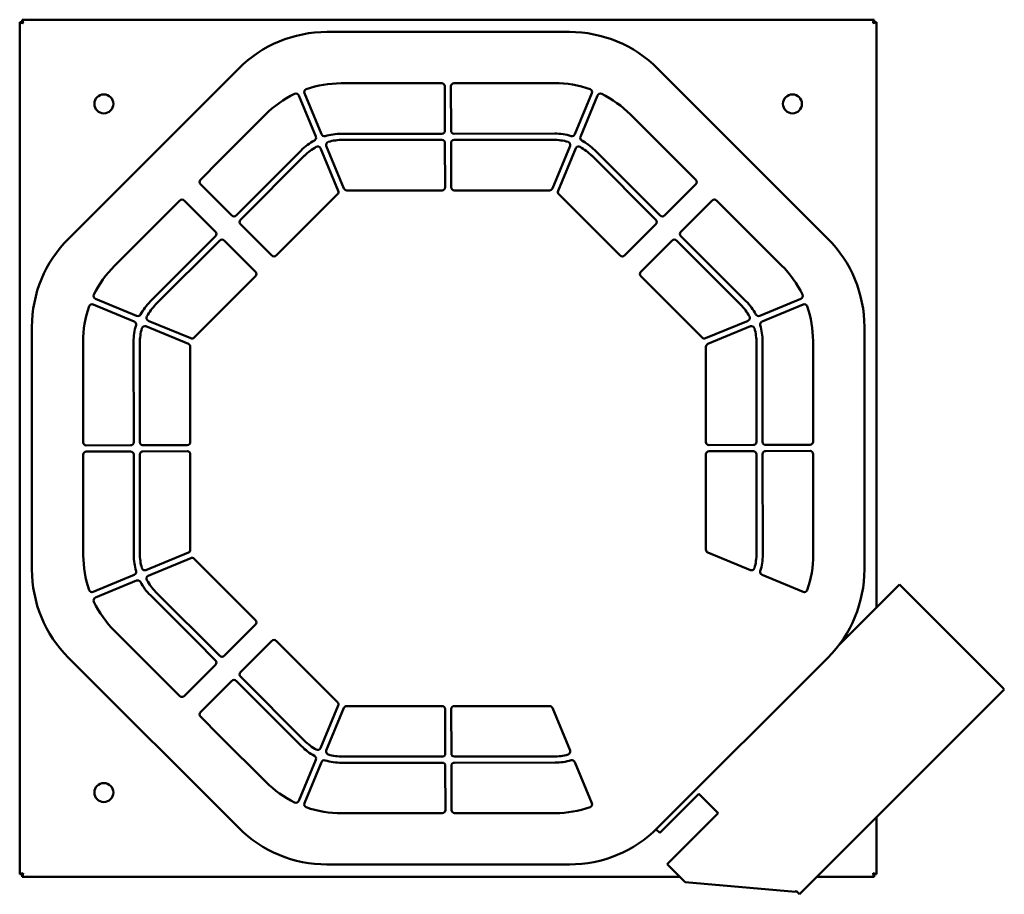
# Model space of a CAD drawing. Header units: millimetres. Extents: x 308 to 952, y 160 to 731.
import ezdxf

# ---------------------------------------------------------------- set-up
doc = ezdxf.new("R2010")
doc.units = ezdxf.units.MM
doc.header["$LTSCALE"] = 3
doc.layers.add('Widoczne (ISO)', color=7, linetype='Continuous', lineweight=50)

msp = doc.modelspace()

# ---------------------------------------------------------------- linework, layer by layer
at = {"layer": 'Widoczne (ISO)'}
for p, q in [((309.78, 729.67), (308.28, 729.67)), ((308.28, 172.82), (308.28, 729.67)), ((309.85, 729.74), (309.85, 731.24)), ((309.85, 731.24), (866.71, 731.24)), ((866.71, 729.74), (866.71, 731.24)), ((866.78, 729.67), (868.28, 729.67)), ((868.28, 729.67), (868.28, 347.29)), ((509.03, 723.24), (667.52, 723.24)), ((340.15, 588.12), (451.41, 699.37)), ((725.15, 699.37), (836.41, 588.12)), ((518.28, 689.68), (584.08, 689.74)), ((592.08, 689.75), (657.87, 689.8)), ((505.49, 656.35), (494.35, 683.22)), ((586.08, 687.75), (586.16, 658.76)), ((590.16, 658.75), (590.08, 687.74)), ((682.2, 683.23), (671.08, 656.37)), ((490.65, 681.7), (501.78, 654.84)), ((674.76, 654.81), (685.89, 681.69)), ((707.38, 669.34), (737.46, 639.32)), ((439.06, 639.35), (468.8, 669.14)), ((584.16, 656.75), (518.3, 656.69)), ((657.89, 656.81), (592.16, 656.76)), ((519.43, 652.73), (584.19, 652.73)), ((586.19, 650.74), (586.27, 621.75)), ((590.27, 621.74), (590.19, 650.73)), ((592.19, 652.73), (657.12, 652.73)), ((492.14, 645.83), (462.39, 616.02)), ((504.94, 647.21), (516.44, 619.45)), ((520.13, 620.98), (508.63, 648.74)), ((667.92, 648.74), (656.42, 620.98)), ((660.11, 619.45), (671.61, 647.21)), ((714.13, 615.99), (684.07, 646)), ((426.33, 626.62), (439.06, 639.35)), ((452.52, 600.44), (494.48, 642.4)), ((682.07, 642.4), (724.03, 600.44)), ((737.46, 639.32), (750.19, 626.59)), ((446.83, 603.3), (426.33, 623.8)), ((584.27, 619.74), (521.98, 619.74)), ((654.57, 619.74), (592.27, 619.74)), ((750.19, 623.76), (729.69, 603.26)), ((400.2, 600.43), (412.93, 613.16)), ((415.76, 613.16), (436.26, 592.66)), ((462.39, 616.02), (449.66, 603.3)), ((516.01, 617.27), (475.85, 577.11)), ((700.71, 577.11), (660.55, 617.27)), ((726.86, 603.26), (714.13, 615.99)), ((740.33, 592.69), (760.83, 613.19)), ((763.66, 613.19), (776.38, 600.46)), ((370.18, 570.35), (400.2, 600.43)), ((776.38, 600.46), (806.17, 570.72)), ((473.02, 577.11), (452.52, 597.61)), ((724.03, 597.61), (703.53, 577.11)), ((397.12, 545.04), (439.08, 587)), ((436.26, 589.83), (423.53, 577.1)), ((441.91, 587), (462.41, 566.5)), ((714.14, 566.5), (734.64, 587)), ((737.47, 587), (779.43, 545.04)), ((753.06, 577.13), (740.33, 589.86)), ((423.53, 577.1), (393.52, 547.04)), ((782.86, 547.38), (753.06, 577.13)), ((462.41, 563.67), (422.25, 523.52)), ((754.3, 523.52), (714.14, 563.67)), ((384.71, 537.73), (357.84, 548.86)), ((818.73, 548.87), (791.88, 537.74)), ((356.29, 545.17), (383.15, 534.05)), ((793.38, 534.04), (820.25, 545.17)), ((420.07, 523.08), (392.31, 534.58)), ((784.24, 534.58), (756.48, 523.08)), ((316.28, 372), (316.28, 530.49)), ((390.78, 530.89), (418.54, 519.39)), ((758.01, 519.39), (785.77, 530.89)), ((860.28, 530.49), (860.28, 372)), ((793.78, 455.36), (793.73, 521.22)), ((826.72, 521.24), (826.77, 455.45)), ((349.77, 455.04), (349.72, 520.83)), ((382.71, 520.86), (382.76, 455.13)), ((386.79, 455.15), (386.79, 520.09)), ((419.78, 517.54), (419.78, 455.24)), ((756.78, 455.25), (756.78, 517.54)), ((789.77, 520.09), (789.77, 455.34)), ((380.77, 453.13), (351.78, 453.05)), ((417.78, 453.24), (388.79, 453.15)), ((787.77, 453.34), (758.78, 453.25)), ((824.78, 453.44), (795.79, 453.36)), ((349.84, 381.24), (349.78, 447.04)), ((351.77, 449.05), (380.76, 449.13)), ((382.77, 447.13), (382.83, 381.27)), ((386.79, 382.4), (386.79, 447.15)), ((388.78, 449.15), (417.77, 449.24)), ((419.78, 447.24), (419.78, 384.95)), ((756.78, 384.95), (756.78, 447.25)), ((758.77, 449.25), (787.76, 449.34)), ((789.77, 447.34), (789.77, 382.4)), ((793.85, 381.63), (793.79, 447.36)), ((795.78, 449.36), (824.77, 449.44)), ((826.78, 447.45), (826.84, 381.65)), ((418.54, 383.1), (390.78, 371.6)), ((785.77, 371.6), (758.01, 383.1)), ((392.31, 367.91), (420.07, 379.41)), ((422.25, 378.97), (462.41, 338.81)), ((383.18, 368.45), (356.3, 357.32)), ((820.26, 357.32), (793.41, 368.44)), ((357.82, 353.62), (384.68, 364.75)), ((883.14, 362.15), (843.61, 322.62)), ((883.14, 362.15), (886.67, 358.61)), ((393.69, 355.11), (423.5, 325.36)), ((439.08, 315.49), (397.12, 357.45)), ((886.67, 358.61), (950.46, 294.83)), ((462.41, 335.99), (441.91, 315.49)), ((400.17, 302.03), (370.38, 331.76)), ((423.5, 325.36), (436.22, 312.63)), ((452.52, 304.88), (473.02, 325.38)), ((475.85, 325.38), (516.01, 285.22)), ((451.41, 203.12), (340.15, 314.37)), ((436.22, 309.8), (415.73, 289.3)), ((836.41, 314.37), (725.15, 203.12)), ((412.9, 289.3), (400.17, 302.03)), ((426.37, 278.73), (446.86, 299.23)), ((449.69, 299.23), (462.42, 286.5)), ((494.48, 260.09), (452.52, 302.05)), ((951.73, 293.56), (817.92, 159.75)), ((950.46, 294.83), (951.73, 293.56)), ((462.42, 286.5), (492.48, 256.49)), ((516.44, 283.04), (504.94, 255.28)), ((508.63, 253.75), (520.13, 281.51)), ((521.98, 282.74), (584.28, 282.74)), ((586.28, 280.75), (586.37, 251.76)), ((590.37, 251.75), (590.28, 280.74)), ((592.28, 282.74), (654.57, 282.74)), ((656.42, 281.51), (667.92, 253.75)), ((439.09, 263.17), (426.37, 275.9)), ((469.17, 233.14), (439.09, 263.17)), ((501.79, 247.67), (490.66, 220.8)), ((494.35, 219.26), (505.47, 246.11)), ((518.66, 245.67), (584.39, 245.73)), ((584.37, 249.75), (519.43, 249.75)), ((657.12, 249.75), (592.37, 249.75)), ((592.39, 245.74), (658.25, 245.79)), ((671.07, 246.14), (682.2, 219.27)), ((586.39, 243.74), (586.47, 214.75)), ((590.48, 214.74), (590.39, 243.73)), ((752.16, 225.51), (726.52, 199.87)), ((764.82, 212.85), (752.16, 225.51)), ((584.48, 212.74), (518.69, 212.68)), ((658.28, 212.8), (592.48, 212.75)), ((764.82, 212.85), (731.39, 179.43)), ((868.28, 210.11), (868.28, 172.82)), ((726.52, 199.87), (724.2, 202.18)), ((667.52, 179.24), (509.03, 179.24)), ((731.39, 179.43), (743.06, 167.77)), ((309.78, 172.82), (308.28, 172.82)), ((309.85, 172.74), (309.85, 171.24)), ((739.58, 171.24), (309.85, 171.24)), ((743.06, 167.77), (815.24, 161.45)), ((866.71, 171.24), (829.41, 171.24)), ((866.71, 172.74), (866.71, 171.24)), ((866.78, 172.82), (868.28, 172.82)), ((815.24, 161.45), (815.73, 161.94)), ((817.92, 159.75), (815.73, 161.94))]:
    msp.add_line(p, q, dxfattribs=at)
for centre in [(363.28, 676.24), (813.28, 676.24), (363.28, 226.24)]:
    msp.add_circle(centre, 6.2, dxfattribs=at)
for centre, radius, start, end in [((509.03, 641.74), 81.5, 90, 135), ((667.52, 641.74), 81.5, 45, 90), ((518.34, 619.68), 70, 90.04923, 108.99543), ((584.08, 687.74), 2, 0.16773, 90.04923), ((592.08, 687.75), 2, 90.04923, 180.16773), ((657.93, 619.8), 70, 70.74003, 90.04923), ((518.34, 619.68), 70, 115.74003, 135.04923), ((488.8, 680.94), 2, 22.5, 115.74003), ((496.2, 683.98), 2, 108.99543, 202.5), ((680.36, 684), 2, 337.5, 70.74003), ((687.74, 680.92), 2, 63.99543, 157.5), ((657.93, 619.8), 70, 45.04923, 63.99543), ((507.33, 657.11), 2, 202.5, 286.38324), ((518.34, 619.68), 37.01, 90.04923, 106.38324), ((584.16, 658.75), 2, 270.04923, 0.16773), ((592.16, 658.76), 2, 180.16773, 270.04923), ((657.93, 619.8), 37.01, 73.15399, 90.04923), ((669.23, 657.14), 2, 253.15399, 337.5), ((518.34, 619.68), 37.01, 118.15399, 135.04923), ((499.93, 654.08), 2, 298.15399, 22.5), ((510.48, 649.51), 2, 105.59888, 202.5), ((519.43, 617.44), 35.29, 90, 105.59888), ((584.19, 650.73), 2, 0.16773, 90), ((592.19, 650.73), 2, 90, 180.16773), ((657.12, 617.44), 35.29, 74.40112, 90), ((666.07, 649.51), 2, 337.5, 74.40112), ((676.61, 654.05), 2, 157.5, 241.38324), ((657.93, 619.8), 37.01, 45.04923, 61.38324), ((519.43, 617.44), 35.29, 119.40112, 135), ((503.09, 646.45), 2, 22.5, 119.40112), ((673.46, 646.45), 2, 60.59888, 157.5), ((657.12, 617.44), 35.29, 45, 60.59888), ((427.75, 625.21), 2, 135, 225), ((748.77, 625.18), 2, 315, 45), ((514.59, 618.68), 2, 315, 22.5), ((521.98, 621.74), 2, 202.5, 270), ((584.27, 621.74), 2, 270, 0.16773), ((592.27, 621.74), 2, 180.16773, 270), ((654.57, 621.74), 2, 270, 337.5), ((661.96, 618.68), 2, 157.5, 225), ((414.34, 611.74), 2, 45, 135), ((762.24, 611.77), 2, 45, 135), ((448.24, 604.71), 2, 225, 315), ((453.93, 599.02), 2, 135, 225), ((722.62, 599.02), 2, 315, 45), ((728.27, 604.68), 2, 225, 315), ((434.84, 591.24), 2, 315, 45), ((741.74, 591.28), 2, 135, 225), ((397.78, 530.49), 81.5, 135, 180), ((440.5, 585.59), 2, 45, 135), ((736.05, 585.59), 2, 45, 135), ((778.78, 530.49), 81.5, 0, 45), ((474.43, 578.52), 2, 225, 315), ((702.12, 578.52), 2, 225, 315), ((419.72, 520.89), 70, 135.04923, 153.99543), ((461, 565.09), 2, 315, 45), ((715.56, 565.09), 2, 135, 225), ((756.72, 521.18), 70, 25.74003, 45.04923), ((358.6, 550.71), 2, 153.99543, 247.5), ((419.72, 520.89), 37.01, 135.04923, 151.38324), ((756.72, 521.18), 37.01, 28.15399, 45.04923), ((817.97, 550.72), 2, 292.5, 25.74003), ((419.72, 520.89), 70, 160.74003, 180.04923), ((355.52, 543.32), 2, 67.5, 160.74003), ((422.08, 520.09), 35.29, 135, 150.59888), ((754.48, 520.09), 35.29, 29.40112, 45), ((821.01, 543.32), 2, 18.99543, 112.5), ((756.72, 521.18), 70, 0.04923, 18.99543), ((385.47, 539.58), 2, 247.5, 331.38324), ((393.07, 536.43), 2, 150.59888, 247.5), ((783.48, 536.43), 2, 292.5, 29.40112), ((791.11, 539.59), 2, 208.15399, 292.5), ((419.72, 520.89), 37.01, 163.15399, 180.04923), ((382.38, 532.2), 2, 343.15399, 67.5), ((422.08, 520.09), 35.29, 164.40112, 180), ((390.01, 529.04), 2, 67.5, 164.40112), ((786.54, 529.04), 2, 15.59888, 112.5), ((754.48, 520.09), 35.29, 0, 15.59888), ((794.14, 532.19), 2, 112.5, 196.38324), ((756.72, 521.18), 37.01, 0.04923, 16.38324), ((420.84, 524.93), 2, 247.5, 315), ((755.71, 524.93), 2, 225, 292.5), ((417.78, 517.54), 2, 0, 67.5), ((758.78, 517.54), 2, 112.5, 180), ((351.77, 455.05), 2, 180.04923, 270.16773), ((380.76, 455.13), 2, 270.16773, 0.04923), ((388.79, 455.15), 2, 180, 270.16773), ((417.78, 455.24), 2, 270.16773, 0), ((758.78, 455.25), 2, 180, 270.16773), ((787.77, 455.34), 2, 270.16773, 0), ((795.78, 455.36), 2, 180.04923, 270.16773), ((824.77, 455.44), 2, 270.16773, 0.04923), ((351.78, 447.05), 2, 90.16773, 180.04923), ((380.77, 447.13), 2, 0.04923, 90.16773), ((388.79, 447.15), 2, 90.16773, 180), ((417.78, 447.24), 2, 0, 90.16773), ((758.78, 447.25), 2, 90.16773, 180), ((787.77, 447.34), 2, 0, 90.16773), ((795.79, 447.36), 2, 90.16773, 180.04923), ((824.78, 447.44), 2, 0.04923, 90.16773), ((419.84, 381.3), 70, 180.04923, 198.99543), ((419.84, 381.3), 37.01, 180.04923, 196.38324), ((422.08, 382.4), 35.29, 180, 195.59888), ((417.78, 384.95), 2, 292.5, 0), ((758.78, 384.95), 2, 180, 247.5), ((754.48, 382.4), 35.29, 344.40112, 0), ((756.84, 381.59), 37.01, 343.15399, 0.04923), ((756.84, 381.59), 70, 340.74003, 0.04923), ((420.84, 377.56), 2, 45, 112.5), ((397.78, 372), 81.5, 180, 225), ((382.41, 370.3), 2, 292.5, 16.38324), ((390.01, 373.45), 2, 195.59888, 292.5), ((393.07, 366.06), 2, 112.5, 209.40112), ((786.54, 373.45), 2, 247.5, 344.40112), ((794.17, 370.29), 2, 163.15399, 247.5), ((778.78, 372), 81.5, 315, 0), ((385.44, 362.9), 2, 28.15399, 112.5), ((419.84, 381.3), 37.01, 208.15399, 225.04923), ((422.08, 382.4), 35.29, 209.40112, 225), ((355.54, 359.17), 2, 198.99543, 292.5), ((821.03, 359.16), 2, 247.5, 340.74003), ((358.58, 351.77), 2, 112.5, 205.74003), ((419.84, 381.3), 70, 205.74003, 225.04923), ((461, 337.4), 2, 315, 45), ((474.43, 323.97), 2, 45, 135), ((440.5, 316.9), 2, 225, 315), ((434.81, 311.21), 2, 315, 45), ((453.93, 303.47), 2, 135, 225), ((448.28, 297.81), 2, 45, 135), ((414.31, 290.71), 2, 225, 315), ((514.59, 283.81), 2, 337.5, 45), ((427.78, 277.31), 2, 135, 225), ((521.98, 280.74), 2, 90, 157.5), ((584.28, 280.74), 2, 0.16773, 90), ((592.28, 280.74), 2, 90, 180.16773), ((654.57, 280.74), 2, 22.5, 90), ((519.43, 285.04), 35.29, 225, 240.59888), ((518.63, 282.68), 37.01, 225.04923, 241.38324), ((503.09, 256.04), 2, 240.59888, 337.5), ((510.48, 252.98), 2, 157.5, 254.40112), ((519.43, 285.04), 35.29, 254.40112, 270), ((584.37, 251.75), 2, 270, 0.16773), ((592.37, 251.75), 2, 180.16773, 270), ((657.12, 285.04), 35.29, 270, 285.59888), ((666.07, 252.98), 2, 285.59888, 22.5), ((499.94, 248.44), 2, 337.5, 61.38324), ((507.32, 245.35), 2, 73.15399, 157.5), ((518.63, 282.68), 37.01, 253.15399, 270.04923), ((584.39, 243.73), 2, 0.16773, 90.04923), ((592.39, 243.74), 2, 90.04923, 180.16773), ((658.22, 282.8), 37.01, 270.04923, 286.38324), ((669.22, 245.38), 2, 22.5, 106.38324), ((518.63, 282.68), 70, 225.04923, 243.99543), ((488.81, 221.57), 2, 243.99543, 337.5), ((496.2, 218.49), 2, 157.5, 250.74003), ((680.35, 218.51), 2, 288.99543, 22.5), ((518.63, 282.68), 70, 250.74003, 270.04923), ((584.47, 214.74), 2, 270.04923, 0.16773), ((592.48, 214.75), 2, 180.16773, 270.04923), ((658.22, 282.8), 70, 270.04923, 288.99543), ((509.03, 260.74), 81.5, 225, 270), ((667.52, 260.74), 81.5, 270, 315)]:
    msp.add_arc(centre, radius, start, end, dxfattribs=at)
for points, knots in [([(308.28, 729.67), (308.28, 729.53), (308.85, 729.29), (310.06, 729.05), (310.58, 728.94)], [0, 0, 0, 0, 0.897598, 1.570796, 1.570796, 1.570796, 1.570796]), ([(310.58, 728.94), (310.47, 729.01), (310.37, 729.07), (310.17, 729.19), (310.08, 729.25), (309.97, 729.34), (309.94, 729.37), (309.87, 729.45), (309.83, 729.49), (309.79, 729.58), (309.78, 729.63), (309.78, 729.67)], [-0.1456253, -0.1456253, -0.1456253, -0.1456253, -0.1091455, -0.1091455, -0.0727556, -0.0727556, -0.0545936, -0.0545936, -0.0272725, -0.0272725, 0, 0, 0, 0]), ([(310.58, 728.94), (310.44, 729.63), (310.19, 730.82), (309.95, 731.24), (309.85, 731.24)], [0, 0, 0, 0, 0.897598, 1.570796, 1.570796, 1.570796, 1.570796]), ([(310.58, 728.94), (310.53, 729.02), (310.48, 729.1), (310.39, 729.25), (310.35, 729.32), (310.27, 729.43), (310.24, 729.47), (310.15, 729.58), (310.09, 729.64), (309.97, 729.72), (309.91, 729.74), (309.85, 729.74)], [0, 0, 0, 0, 0.0272725, 0.0272725, 0.0545936, 0.0545936, 0.0727556, 0.0727556, 0.1091455, 0.1091455, 0.1456253, 0.1456253, 0.1456253, 0.1456253]), ([(866.71, 731.24), (866.57, 731.24), (866.32, 730.67), (866.08, 729.46), (865.98, 728.94)], [0, 0, 0, 0, 0.897598, 1.570796, 1.570796, 1.570796, 1.570796]), ([(865.98, 728.94), (866.04, 729.05), (866.1, 729.15), (866.22, 729.35), (866.28, 729.44), (866.37, 729.55), (866.4, 729.58), (866.48, 729.65), (866.52, 729.69), (866.61, 729.73), (866.66, 729.74), (866.71, 729.74)], [-0.1456253, -0.1456253, -0.1456253, -0.1456253, -0.1091455, -0.1091455, -0.0727556, -0.0727556, -0.0545936, -0.0545936, -0.0272725, -0.0272725, 0, 0, 0, 0]), ([(865.98, 728.94), (866.05, 728.99), (866.13, 729.04), (866.28, 729.13), (866.36, 729.17), (866.46, 729.25), (866.5, 729.28), (866.62, 729.37), (866.67, 729.43), (866.76, 729.55), (866.78, 729.61), (866.78, 729.67)], [0, 0, 0, 0, 0.0272725, 0.0272725, 0.0545936, 0.0545936, 0.0727556, 0.0727556, 0.1091455, 0.1091455, 0.1456253, 0.1456253, 0.1456253, 0.1456253]), ([(865.98, 728.94), (866.66, 729.08), (867.85, 729.33), (868.28, 729.57), (868.28, 729.67)], [0, 0, 0, 0, 0.897598, 1.570796, 1.570796, 1.570796, 1.570796]), ([(310.58, 173.54), (309.89, 173.41), (308.7, 173.16), (308.28, 172.92), (308.28, 172.82)], [0, 0, 0, 0, 0.897598, 1.570796, 1.570796, 1.570796, 1.570796]), ([(310.58, 173.54), (310.5, 173.5), (310.42, 173.45), (310.27, 173.36), (310.2, 173.32), (310.09, 173.24), (310.05, 173.21), (309.94, 173.12), (309.88, 173.06), (309.8, 172.94), (309.78, 172.88), (309.78, 172.82)], [0, 0, 0, 0, 0.0272725, 0.0272725, 0.0545936, 0.0545936, 0.0727556, 0.0727556, 0.1091455, 0.1091455, 0.1456253, 0.1456253, 0.1456253, 0.1456253]), ([(309.85, 171.24), (309.99, 171.24), (310.23, 171.82), (310.47, 173.03), (310.58, 173.54)], [0, 0, 0, 0, 0.897598, 1.570796, 1.570796, 1.570796, 1.570796]), ([(310.58, 173.54), (310.51, 173.44), (310.45, 173.33), (310.33, 173.14), (310.27, 173.05), (310.18, 172.94), (310.15, 172.91), (310.07, 172.84), (310.03, 172.8), (309.94, 172.76), (309.89, 172.74), (309.85, 172.74)], [-0.1456253, -0.1456253, -0.1456253, -0.1456253, -0.1091455, -0.1091455, -0.0727556, -0.0727556, -0.0545936, -0.0545936, -0.0272725, -0.0272725, 0, 0, 0, 0]), ([(865.98, 173.54), (866.11, 172.86), (866.36, 171.67), (866.6, 171.24), (866.71, 171.24)], [0, 0, 0, 0, 0.897598, 1.570796, 1.570796, 1.570796, 1.570796]), ([(865.98, 173.54), (866.02, 173.47), (866.07, 173.39), (866.16, 173.24), (866.2, 173.17), (866.28, 173.06), (866.31, 173.02), (866.4, 172.9), (866.46, 172.85), (866.58, 172.77), (866.64, 172.74), (866.71, 172.74)], [0, 0, 0, 0, 0.0272725, 0.0272725, 0.0545936, 0.0545936, 0.0727556, 0.0727556, 0.1091455, 0.1091455, 0.1456253, 0.1456253, 0.1456253, 0.1456253]), ([(865.98, 173.54), (866.08, 173.48), (866.19, 173.42), (866.38, 173.3), (866.47, 173.24), (866.58, 173.15), (866.61, 173.12), (866.68, 173.04), (866.72, 173), (866.76, 172.91), (866.78, 172.86), (866.78, 172.82)], [-0.1456253, -0.1456253, -0.1456253, -0.1456253, -0.1091455, -0.1091455, -0.0727556, -0.0727556, -0.0545936, -0.0545936, -0.0272725, -0.0272725, 0, 0, 0, 0]), ([(868.28, 172.82), (868.28, 172.95), (867.7, 173.2), (866.49, 173.44), (865.98, 173.54)], [0, 0, 0, 0, 0.897598, 1.570796, 1.570796, 1.570796, 1.570796])]:
    msp.add_open_spline(points, degree=3, knots=knots, dxfattribs=at)

doc.saveas('drawing.dxf')
